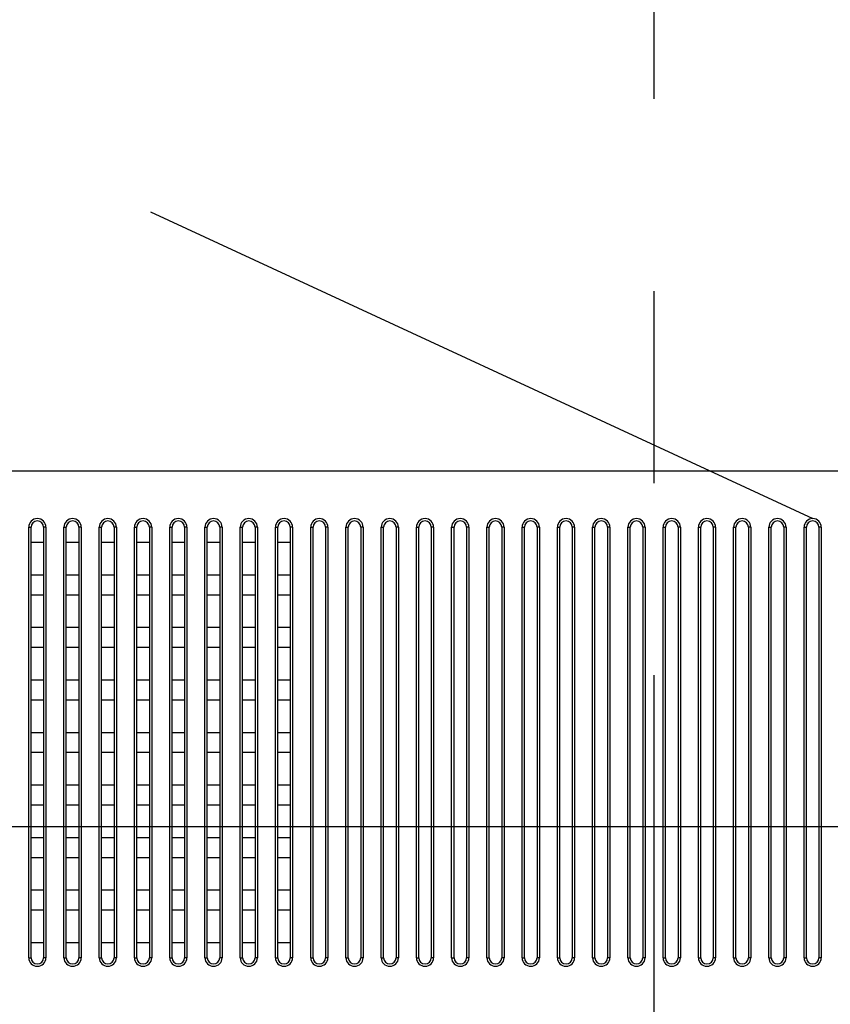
# Model space of a CAD drawing. Header units: millimetres. Extents: x -6054 to 364, y -1866 to 3094.
# Tile 133 of 256: x -3974 to -3871, y 205 to 331. Entities that reach past the tile are written whole.
import ezdxf

# ---------------------------------------------------------------- set-up
doc = ezdxf.new("R2010")
doc.units = ezdxf.units.MM
doc.header["$LTSCALE"] = 65.395
doc.header["$PDSIZE"] = 0.05
doc.linetypes.add('CENTER', pattern=[0.6, 0.375, -0.075, 0.075, -0.075])
doc.layers.get('0').update_dxf_attribs({"linetype": 'CONTINUOUS'})
doc.layers.get('Defpoints').update_dxf_attribs({"linetype": 'CONTINUOUS'})
doc.layers.add('Center', color=1, linetype='CENTER')
doc.layers.add('DIM', color=3, linetype='CONTINUOUS')
doc.styles.get("Standard").update_dxf_attribs({"font": 'arial.ttf'})
doc.dimstyles.new('ISO-25', dxfattribs={"dimtxt": 2.5, "dimasz": 2.5, "dimexe": 1.25, "dimexo": 0.625, "dimtad": 1, "dimtxsty": 'STANDARD', "dimcen": 2.5, "dimadec": 0, "dimazin": 0, "dimtfac": 1, "dimtmove": 0, "dimatfit": 3, "dimfxl": 1, "dimarcsym": 0})

# ---------------------------------------------------------------- blocks, each defined once
blk = doc.blocks.new('*D4')
at = {"layer": 'Defpoints', "color": 0}
for p in [(-3425.42, 234.04), (-4734.98, 45), (-4734.98, -117.52)]:
    blk.add_point(p, dxfattribs=at)
at = {"layer": 'DIM', "color": 3, "lineweight": -2}
for p, q in [((-3425.42, 233.41), (-3425.42, -118.77)), ((-4734.98, 44.37), (-4734.98, -118.77)), ((-3440.42, -117.52), (-4719.98, -117.52))]:
    blk.add_line(p, q, dxfattribs=at)
at = {"layer": 'DIM', "color": 3}
for points in [[(-4719.98, -115.02), (-4719.98, -120.02), (-4734.98, -117.52)], [(-3440.42, -120.02), (-3440.42, -115.02), (-3425.42, -117.52)]]:
    blk.add_solid(points, dxfattribs=at)
at = {"layer": 'DIM', "color": 2, "insert": (-4099.73, -99.71), "char_height": 20, "attachment_point": 5}
blk.add_mtext('1310  [51,557]', dxfattribs=at)
blk = doc.blocks.new('*D17')
at = {"layer": 'Defpoints', "color": 0}
for p in [(-3593.17, 628.17), (-4228.6, 228.17), (-3593.17, 228.17)]:
    blk.add_point(p, dxfattribs=at)
at = {"layer": 'DIM', "color": 3, "lineweight": -2}
for p, q in [((-3593.8, 628.17), (-4229.85, 628.17)), ((-4228.6, 613.17), (-4228.6, 243.17)), ((-3593.8, 228.17), (-4229.85, 228.17))]:
    blk.add_line(p, q, dxfattribs=at)
at = {"layer": 'DIM', "color": 3}
for points in [[(-4226.1, 613.17), (-4231.1, 613.17), (-4228.6, 628.17)], [(-4231.1, 243.17), (-4226.1, 243.17), (-4228.6, 228.17)]]:
    blk.add_solid(points, dxfattribs=at)
at = {"layer": 'DIM', "color": 2, "insert": (-4246.41, 462.76), "char_height": 20, "attachment_point": 5, "rotation": 90}
blk.add_mtext('400  [15,748]', dxfattribs=at)
blk = doc.blocks.new('*D18')
at = {"layer": 'Defpoints', "color": 0}
for p in [(-3307.32, 492.15), (-4734.98, -14.55), (-4734.98, -196.07)]:
    blk.add_point(p, dxfattribs=at)
at = {"layer": 'DIM', "color": 3, "lineweight": -2}
for p, q in [((-3307.32, 491.52), (-3307.32, -197.32)), ((-4734.98, -15.18), (-4734.98, -197.32)), ((-3322.32, -196.07), (-4719.98, -196.07))]:
    blk.add_line(p, q, dxfattribs=at)
at = {"layer": 'DIM', "color": 3}
for points in [[(-4719.98, -193.57), (-4719.98, -198.57), (-4734.98, -196.07)], [(-3322.32, -198.57), (-3322.32, -193.57), (-3307.32, -196.07)]]:
    blk.add_solid(points, dxfattribs=at)
at = {"layer": 'DIM', "color": 2, "insert": (-4021.15, -178.26), "char_height": 20, "attachment_point": 5}
blk.add_mtext('1428  [56,207]', dxfattribs=at)
blk = doc.blocks.new('*D19')
at = {"layer": 'Defpoints', "color": 0}
for p in [(-3379.72, 594.65), (-4909.71, -20.96), (-4728.57, -20.96)]:
    blk.add_point(p, dxfattribs=at)
at = {"layer": 'DIM', "color": 3, "lineweight": -2}
for p, q in [((-3380.35, 594.65), (-4910.96, 594.65)), ((-4909.71, 579.65), (-4909.71, -5.96)), ((-4729.2, -20.96), (-4910.96, -20.96))]:
    blk.add_line(p, q, dxfattribs=at)
at = {"layer": 'DIM', "color": 3}
for points in [[(-4907.21, 579.65), (-4912.21, 579.65), (-4909.71, 594.65)], [(-4912.21, -5.96), (-4907.21, -5.96), (-4909.71, -20.96)]]:
    blk.add_solid(points, dxfattribs=at)
at = {"layer": 'DIM', "color": 2, "insert": (-4927.52, 286.84), "char_height": 20, "attachment_point": 5, "rotation": 90}
blk.add_mtext('616  [24,236]', dxfattribs=at)

msp = doc.modelspace()

# ---------------------------------------------------------------- linework, layer by layer
at = {"color": 1}
msp.add_line((-3957.49, 306.65), (-3872.92, 267.5), dxfattribs=at)
at = {"linetype": 'Continuous'}
for p, q in [((-3973.02, 266.4), (-3972.72, 266.4)), ((-3973.02, 211.45), (-3973.02, 266.4)), ((-3972.72, 211.45), (-3972.72, 266.4)), ((-3970.82, 266.4), (-3971.12, 266.4)), ((-3971.12, 266.4), (-3971.12, 211.45)), ((-3970.82, 266.4), (-3970.82, 211.45)), ((-3968.52, 266.4), (-3968.22, 266.4)), ((-3968.52, 211.45), (-3968.52, 266.4)), ((-3968.22, 211.45), (-3968.22, 266.4)), ((-3966.32, 266.4), (-3966.62, 266.4)), ((-3966.62, 266.4), (-3966.62, 211.45)), ((-3966.32, 266.4), (-3966.32, 211.45)), ((-3964.02, 266.4), (-3963.72, 266.4)), ((-3964.02, 211.45), (-3964.02, 266.4)), ((-3963.72, 211.45), (-3963.72, 266.4)), ((-3961.82, 266.4), (-3962.12, 266.4)), ((-3962.12, 266.4), (-3962.12, 211.45)), ((-3961.82, 266.4), (-3961.82, 211.45)), ((-3959.52, 266.4), (-3959.22, 266.4)), ((-3959.52, 211.45), (-3959.52, 266.4)), ((-3959.22, 211.45), (-3959.22, 266.4)), ((-3957.32, 266.4), (-3957.62, 266.4)), ((-3957.62, 266.4), (-3957.62, 211.45)), ((-3957.32, 266.4), (-3957.32, 211.45)), ((-3955.02, 266.4), (-3954.72, 266.4)), ((-3955.02, 211.45), (-3955.02, 266.4)), ((-3954.72, 211.45), (-3954.72, 266.4)), ((-3952.82, 266.4), (-3953.12, 266.4)), ((-3953.12, 266.4), (-3953.12, 211.45)), ((-3952.82, 266.4), (-3952.82, 211.45)), ((-3950.52, 266.4), (-3950.22, 266.4)), ((-3950.52, 211.45), (-3950.52, 266.4)), ((-3950.22, 211.45), (-3950.22, 266.4)), ((-3948.32, 266.4), (-3948.62, 266.4)), ((-3948.62, 266.4), (-3948.62, 211.45)), ((-3948.32, 266.4), (-3948.32, 211.45)), ((-3946.02, 266.4), (-3945.72, 266.4)), ((-3946.02, 211.45), (-3946.02, 266.4)), ((-3945.72, 211.45), (-3945.72, 266.4)), ((-3943.82, 266.4), (-3944.12, 266.4)), ((-3944.12, 266.4), (-3944.12, 211.45)), ((-3943.82, 266.4), (-3943.82, 211.45)), ((-3941.52, 266.4), (-3941.22, 266.4)), ((-3941.52, 211.45), (-3941.52, 266.4)), ((-3941.22, 211.45), (-3941.22, 266.4)), ((-3939.32, 266.4), (-3939.62, 266.4)), ((-3939.62, 266.4), (-3939.62, 211.45)), ((-3939.32, 266.4), (-3939.32, 211.45)), ((-3937.02, 266.4), (-3936.72, 266.4)), ((-3937.02, 211.45), (-3937.02, 266.4)), ((-3936.72, 211.45), (-3936.72, 266.4)), ((-3934.82, 266.4), (-3935.12, 266.4)), ((-3935.12, 266.4), (-3935.12, 211.45)), ((-3934.82, 266.4), (-3934.82, 211.45)), ((-3932.52, 266.4), (-3932.22, 266.4)), ((-3932.52, 211.45), (-3932.52, 266.4)), ((-3932.22, 211.45), (-3932.22, 266.4)), ((-3930.32, 266.4), (-3930.62, 266.4)), ((-3930.62, 266.4), (-3930.62, 211.45)), ((-3930.32, 266.4), (-3930.32, 211.45)), ((-3928.02, 266.4), (-3927.72, 266.4)), ((-3928.02, 211.45), (-3928.02, 266.4)), ((-3927.72, 211.45), (-3927.72, 266.4)), ((-3925.82, 266.4), (-3926.12, 266.4)), ((-3926.12, 266.4), (-3926.12, 211.45)), ((-3925.82, 266.4), (-3925.82, 211.45)), ((-3923.52, 266.4), (-3923.22, 266.4)), ((-3923.52, 211.45), (-3923.52, 266.4)), ((-3923.22, 211.45), (-3923.22, 266.4)), ((-3921.32, 266.4), (-3921.62, 266.4)), ((-3921.62, 266.4), (-3921.62, 211.45)), ((-3921.32, 266.4), (-3921.32, 211.45)), ((-3919.02, 266.4), (-3918.72, 266.4)), ((-3919.02, 211.45), (-3919.02, 266.4)), ((-3918.72, 211.45), (-3918.72, 266.4)), ((-3916.82, 266.4), (-3917.12, 266.4)), ((-3917.12, 266.4), (-3917.12, 211.45)), ((-3916.82, 266.4), (-3916.82, 211.45)), ((-3914.52, 266.4), (-3914.22, 266.4)), ((-3914.52, 211.45), (-3914.52, 266.4)), ((-3914.22, 211.45), (-3914.22, 266.4)), ((-3912.32, 266.4), (-3912.62, 266.4)), ((-3912.62, 266.4), (-3912.62, 211.45)), ((-3912.32, 266.4), (-3912.32, 211.45)), ((-3910.02, 266.4), (-3909.72, 266.4)), ((-3910.02, 211.45), (-3910.02, 266.4)), ((-3909.72, 211.45), (-3909.72, 266.4)), ((-3907.82, 266.4), (-3908.12, 266.4)), ((-3908.12, 266.4), (-3908.12, 211.45)), ((-3907.82, 266.4), (-3907.82, 211.45)), ((-3905.52, 266.4), (-3905.22, 266.4)), ((-3905.52, 211.45), (-3905.52, 266.4)), ((-3905.22, 211.45), (-3905.22, 266.4)), ((-3903.32, 266.4), (-3903.62, 266.4)), ((-3903.62, 266.4), (-3903.62, 211.45)), ((-3903.32, 266.4), (-3903.32, 211.45)), ((-3901.02, 266.4), (-3900.72, 266.4)), ((-3901.02, 211.45), (-3901.02, 266.4)), ((-3900.72, 211.45), (-3900.72, 266.4)), ((-3898.82, 266.4), (-3899.12, 266.4)), ((-3899.12, 266.4), (-3899.12, 211.45)), ((-3898.82, 266.4), (-3898.82, 211.45)), ((-3896.52, 266.4), (-3896.22, 266.4)), ((-3896.52, 211.45), (-3896.52, 266.4)), ((-3896.22, 211.45), (-3896.22, 266.4)), ((-3894.32, 266.4), (-3894.62, 266.4)), ((-3894.62, 266.4), (-3894.62, 211.45)), ((-3894.32, 266.4), (-3894.32, 211.45)), ((-3892.02, 266.4), (-3891.72, 266.4)), ((-3892.02, 211.45), (-3892.02, 266.4)), ((-3891.72, 211.45), (-3891.72, 266.4)), ((-3889.82, 266.4), (-3890.12, 266.4)), ((-3890.12, 266.4), (-3890.12, 211.45)), ((-3889.82, 266.4), (-3889.82, 211.45)), ((-3887.52, 266.4), (-3887.22, 266.4)), ((-3887.52, 211.45), (-3887.52, 266.4)), ((-3887.22, 211.45), (-3887.22, 266.4)), ((-3885.32, 266.4), (-3885.62, 266.4)), ((-3885.62, 266.4), (-3885.62, 211.45)), ((-3885.32, 266.4), (-3885.32, 211.45)), ((-3883.02, 266.4), (-3882.72, 266.4)), ((-3883.02, 211.45), (-3883.02, 266.4)), ((-3882.72, 211.45), (-3882.72, 266.4)), ((-3880.82, 266.4), (-3881.12, 266.4)), ((-3881.12, 266.4), (-3881.12, 211.45)), ((-3880.82, 266.4), (-3880.82, 211.45)), ((-3878.52, 266.4), (-3878.22, 266.4)), ((-3878.52, 211.45), (-3878.52, 266.4)), ((-3878.22, 211.45), (-3878.22, 266.4)), ((-3876.32, 266.4), (-3876.62, 266.4)), ((-3876.62, 266.4), (-3876.62, 211.45)), ((-3876.32, 266.4), (-3876.32, 211.45)), ((-3874.02, 266.4), (-3873.72, 266.4)), ((-3874.02, 211.45), (-3874.02, 266.4)), ((-3873.72, 211.45), (-3873.72, 266.4)), ((-3871.82, 266.4), (-3872.12, 266.4)), ((-3872.12, 266.4), (-3872.12, 211.45)), ((-3871.82, 266.4), (-3871.82, 211.45)), ((-3972.72, 264.5), (-3971.12, 264.5)), ((-3968.22, 264.5), (-3966.62, 264.5)), ((-3963.72, 264.5), (-3962.12, 264.5)), ((-3959.22, 264.5), (-3957.62, 264.5)), ((-3954.72, 264.5), (-3953.12, 264.5)), ((-3950.22, 264.5), (-3948.62, 264.5)), ((-3945.72, 264.5), (-3944.12, 264.5)), ((-3941.22, 264.5), (-3939.62, 264.5)), ((-3971.12, 260.29), (-3972.72, 260.29)), ((-3966.62, 260.29), (-3968.22, 260.29)), ((-3962.12, 260.29), (-3963.72, 260.29)), ((-3957.62, 260.29), (-3959.22, 260.29)), ((-3953.12, 260.29), (-3954.72, 260.29)), ((-3948.62, 260.29), (-3950.22, 260.29)), ((-3944.12, 260.29), (-3945.72, 260.29)), ((-3939.62, 260.29), (-3941.22, 260.29)), ((-3972.72, 257.79), (-3971.12, 257.79)), ((-3968.22, 257.79), (-3966.62, 257.79)), ((-3963.72, 257.79), (-3962.12, 257.79)), ((-3959.22, 257.79), (-3957.62, 257.79)), ((-3954.72, 257.79), (-3953.12, 257.79)), ((-3950.22, 257.79), (-3948.62, 257.79)), ((-3945.72, 257.79), (-3944.12, 257.79)), ((-3941.22, 257.79), (-3939.62, 257.79)), ((-3971.12, 253.59), (-3972.72, 253.59)), ((-3966.62, 253.59), (-3968.22, 253.59)), ((-3962.12, 253.59), (-3963.72, 253.59)), ((-3957.62, 253.59), (-3959.22, 253.59)), ((-3953.12, 253.59), (-3954.72, 253.59)), ((-3948.62, 253.59), (-3950.22, 253.59)), ((-3944.12, 253.59), (-3945.72, 253.59)), ((-3939.62, 253.59), (-3941.22, 253.59)), ((-3972.72, 251.09), (-3971.12, 251.09)), ((-3968.22, 251.09), (-3966.62, 251.09)), ((-3963.72, 251.09), (-3962.12, 251.09)), ((-3959.22, 251.09), (-3957.62, 251.09)), ((-3954.72, 251.09), (-3953.12, 251.09)), ((-3950.22, 251.09), (-3948.62, 251.09)), ((-3945.72, 251.09), (-3944.12, 251.09)), ((-3941.22, 251.09), (-3939.62, 251.09)), ((-3971.12, 246.88), (-3972.72, 246.88)), ((-3966.62, 246.88), (-3968.22, 246.88)), ((-3962.12, 246.88), (-3963.72, 246.88)), ((-3957.62, 246.88), (-3959.22, 246.88)), ((-3953.12, 246.88), (-3954.72, 246.88)), ((-3948.62, 246.88), (-3950.22, 246.88)), ((-3944.12, 246.88), (-3945.72, 246.88)), ((-3939.62, 246.88), (-3941.22, 246.88)), ((-3972.72, 244.38), (-3971.12, 244.38)), ((-3968.22, 244.38), (-3966.62, 244.38)), ((-3963.72, 244.38), (-3962.12, 244.38)), ((-3959.22, 244.38), (-3957.62, 244.38)), ((-3954.72, 244.38), (-3953.12, 244.38)), ((-3950.22, 244.38), (-3948.62, 244.38)), ((-3945.72, 244.38), (-3944.12, 244.38)), ((-3941.22, 244.38), (-3939.62, 244.38)), ((-3971.12, 240.17), (-3972.72, 240.17)), ((-3966.62, 240.17), (-3968.22, 240.17)), ((-3962.12, 240.17), (-3963.72, 240.17)), ((-3957.62, 240.17), (-3959.22, 240.17)), ((-3953.12, 240.17), (-3954.72, 240.17)), ((-3948.62, 240.17), (-3950.22, 240.17)), ((-3944.12, 240.17), (-3945.72, 240.17)), ((-3939.62, 240.17), (-3941.22, 240.17)), ((-3972.72, 237.67), (-3971.12, 237.67)), ((-3968.22, 237.67), (-3966.62, 237.67)), ((-3963.72, 237.67), (-3962.12, 237.67)), ((-3959.22, 237.67), (-3957.62, 237.67)), ((-3954.72, 237.67), (-3953.12, 237.67)), ((-3950.22, 237.67), (-3948.62, 237.67)), ((-3945.72, 237.67), (-3944.12, 237.67)), ((-3941.22, 237.67), (-3939.62, 237.67)), ((-3971.12, 233.47), (-3972.72, 233.47)), ((-3966.62, 233.47), (-3968.22, 233.47)), ((-3962.12, 233.47), (-3963.72, 233.47)), ((-3957.62, 233.47), (-3959.22, 233.47)), ((-3953.12, 233.47), (-3954.72, 233.47)), ((-3948.62, 233.47), (-3950.22, 233.47)), ((-3944.12, 233.47), (-3945.72, 233.47)), ((-3939.62, 233.47), (-3941.22, 233.47)), ((-3972.72, 230.97), (-3971.12, 230.97)), ((-3968.22, 230.97), (-3966.62, 230.97)), ((-3963.72, 230.97), (-3962.12, 230.97)), ((-3959.22, 230.97), (-3957.62, 230.97)), ((-3954.72, 230.97), (-3953.12, 230.97)), ((-3950.22, 230.97), (-3948.62, 230.97)), ((-3945.72, 230.97), (-3944.12, 230.97)), ((-3941.22, 230.97), (-3939.62, 230.97)), ((-3971.12, 226.76), (-3972.72, 226.76)), ((-3966.62, 226.76), (-3968.22, 226.76)), ((-3962.12, 226.76), (-3963.72, 226.76)), ((-3957.62, 226.76), (-3959.22, 226.76)), ((-3953.12, 226.76), (-3954.72, 226.76)), ((-3948.62, 226.76), (-3950.22, 226.76)), ((-3944.12, 226.76), (-3945.72, 226.76)), ((-3939.62, 226.76), (-3941.22, 226.76)), ((-3972.72, 224.26), (-3971.12, 224.26)), ((-3968.22, 224.26), (-3966.62, 224.26)), ((-3963.72, 224.26), (-3962.12, 224.26)), ((-3959.22, 224.26), (-3957.62, 224.26)), ((-3954.72, 224.26), (-3953.12, 224.26)), ((-3950.22, 224.26), (-3948.62, 224.26)), ((-3945.72, 224.26), (-3944.12, 224.26)), ((-3941.22, 224.26), (-3939.62, 224.26)), ((-3971.12, 220.06), (-3972.72, 220.06)), ((-3966.62, 220.06), (-3968.22, 220.06)), ((-3962.12, 220.06), (-3963.72, 220.06)), ((-3957.62, 220.06), (-3959.22, 220.06)), ((-3953.12, 220.06), (-3954.72, 220.06)), ((-3948.62, 220.06), (-3950.22, 220.06)), ((-3944.12, 220.06), (-3945.72, 220.06)), ((-3939.62, 220.06), (-3941.22, 220.06)), ((-3972.72, 217.56), (-3971.12, 217.56)), ((-3968.22, 217.56), (-3966.62, 217.56)), ((-3963.72, 217.56), (-3962.12, 217.56)), ((-3959.22, 217.56), (-3957.62, 217.56)), ((-3954.72, 217.56), (-3953.12, 217.56)), ((-3950.22, 217.56), (-3948.62, 217.56)), ((-3945.72, 217.56), (-3944.12, 217.56)), ((-3941.22, 217.56), (-3939.62, 217.56)), ((-3971.12, 213.35), (-3972.72, 213.35)), ((-3966.62, 213.35), (-3968.22, 213.35)), ((-3962.12, 213.35), (-3963.72, 213.35)), ((-3957.62, 213.35), (-3959.22, 213.35)), ((-3953.12, 213.35), (-3954.72, 213.35)), ((-3948.62, 213.35), (-3950.22, 213.35)), ((-3944.12, 213.35), (-3945.72, 213.35)), ((-3939.62, 213.35), (-3941.22, 213.35)), ((-3973.02, 211.45), (-3972.72, 211.45)), ((-3970.82, 211.45), (-3971.12, 211.45)), ((-3968.52, 211.45), (-3968.22, 211.45)), ((-3966.32, 211.45), (-3966.62, 211.45)), ((-3964.02, 211.45), (-3963.72, 211.45)), ((-3961.82, 211.45), (-3962.12, 211.45)), ((-3959.52, 211.45), (-3959.22, 211.45)), ((-3957.32, 211.45), (-3957.62, 211.45)), ((-3955.02, 211.45), (-3954.72, 211.45)), ((-3952.82, 211.45), (-3953.12, 211.45)), ((-3950.52, 211.45), (-3950.22, 211.45)), ((-3948.32, 211.45), (-3948.62, 211.45)), ((-3946.02, 211.45), (-3945.72, 211.45)), ((-3943.82, 211.45), (-3944.12, 211.45)), ((-3941.52, 211.45), (-3941.22, 211.45)), ((-3939.32, 211.45), (-3939.62, 211.45)), ((-3937.02, 211.45), (-3936.72, 211.45)), ((-3934.82, 211.45), (-3935.12, 211.45)), ((-3932.52, 211.45), (-3932.22, 211.45)), ((-3930.32, 211.45), (-3930.62, 211.45)), ((-3928.02, 211.45), (-3927.72, 211.45)), ((-3925.82, 211.45), (-3926.12, 211.45)), ((-3923.52, 211.45), (-3923.22, 211.45)), ((-3921.32, 211.45), (-3921.62, 211.45)), ((-3919.02, 211.45), (-3918.72, 211.45)), ((-3916.82, 211.45), (-3917.12, 211.45)), ((-3914.52, 211.45), (-3914.22, 211.45)), ((-3912.32, 211.45), (-3912.62, 211.45)), ((-3910.02, 211.45), (-3909.72, 211.45)), ((-3907.82, 211.45), (-3908.12, 211.45)), ((-3905.52, 211.45), (-3905.22, 211.45)), ((-3903.32, 211.45), (-3903.62, 211.45)), ((-3901.02, 211.45), (-3900.72, 211.45)), ((-3898.82, 211.45), (-3899.12, 211.45)), ((-3896.52, 211.45), (-3896.22, 211.45)), ((-3894.32, 211.45), (-3894.62, 211.45)), ((-3892.02, 211.45), (-3891.72, 211.45)), ((-3889.82, 211.45), (-3890.12, 211.45)), ((-3887.52, 211.45), (-3887.22, 211.45)), ((-3885.32, 211.45), (-3885.62, 211.45)), ((-3883.02, 211.45), (-3882.72, 211.45)), ((-3880.82, 211.45), (-3881.12, 211.45)), ((-3878.52, 211.45), (-3878.22, 211.45)), ((-3876.32, 211.45), (-3876.62, 211.45)), ((-3874.02, 211.45), (-3873.72, 211.45)), ((-3871.82, 211.45), (-3872.12, 211.45))]:
    msp.add_line(p, q, dxfattribs=at)
at = {"color": 1}
msp.add_lwpolyline([(-4116.67, 273.61), (-3651.13, 273.61), (-3651.13, 192.27), (-4116.67, 192.27)], close=True, dxfattribs=at)
at = {"linetype": 'Continuous'}
for centre, radius, start, end in [((-3971.92, 266.4), 1.1, 0, 180), ((-3971.92, 266.4), 0.8, 0, 180), ((-3967.42, 266.4), 1.1, 0, 180), ((-3967.42, 266.4), 0.8, 0, 180), ((-3962.92, 266.4), 1.1, 0, 180), ((-3962.92, 266.4), 0.8, 0, 180), ((-3958.42, 266.4), 1.1, 0, 180), ((-3958.42, 266.4), 0.8, 0, 180), ((-3953.92, 266.4), 1.1, 0, 180), ((-3953.92, 266.4), 0.8, 0, 180), ((-3949.42, 266.4), 1.1, 0, 180), ((-3949.42, 266.4), 0.8, 0, 180), ((-3944.92, 266.4), 1.1, 0, 180), ((-3944.92, 266.4), 0.8, 0, 180), ((-3940.42, 266.4), 1.1, 0, 180), ((-3940.42, 266.4), 0.8, 0, 180), ((-3935.92, 266.4), 1.1, 0, 180), ((-3935.92, 266.4), 0.8, 0, 180), ((-3931.42, 266.4), 1.1, 0, 180), ((-3931.42, 266.4), 0.8, 0, 180), ((-3926.92, 266.4), 1.1, 0, 180), ((-3926.92, 266.4), 0.8, 0, 180), ((-3922.42, 266.4), 1.1, 0, 180), ((-3922.42, 266.4), 0.8, 0, 180), ((-3917.92, 266.4), 1.1, 0, 180), ((-3917.92, 266.4), 0.8, 0, 180), ((-3913.42, 266.4), 1.1, 0, 180), ((-3913.42, 266.4), 0.8, 0, 180), ((-3908.92, 266.4), 1.1, 0, 180), ((-3908.92, 266.4), 0.8, 0, 180), ((-3904.42, 266.4), 1.1, 0, 180), ((-3904.42, 266.4), 0.8, 0, 180), ((-3899.92, 266.4), 1.1, 0, 180), ((-3899.92, 266.4), 0.8, 0, 180), ((-3895.42, 266.4), 1.1, 0, 180), ((-3895.42, 266.4), 0.8, 0, 180), ((-3890.92, 266.4), 1.1, 0, 180), ((-3890.92, 266.4), 0.8, 0, 180), ((-3886.42, 266.4), 1.1, 0, 180), ((-3886.42, 266.4), 0.8, 0, 180), ((-3881.92, 266.4), 1.1, 0, 180), ((-3881.92, 266.4), 0.8, 0, 180), ((-3877.42, 266.4), 1.1, 0, 180), ((-3877.42, 266.4), 0.8, 0, 180), ((-3872.92, 266.4), 1.1, 0, 180), ((-3872.92, 266.4), 0.8, 0, 180), ((-3971.92, 211.45), 1.1, 180, 360), ((-3971.92, 211.45), 0.8, 180, 360), ((-3967.42, 211.45), 1.1, 180, 360), ((-3967.42, 211.45), 0.8, 180, 360), ((-3962.92, 211.45), 1.1, 180, 360), ((-3962.92, 211.45), 0.8, 180, 360), ((-3958.42, 211.45), 1.1, 180, 360), ((-3958.42, 211.45), 0.8, 180, 360), ((-3953.92, 211.45), 1.1, 180, 360), ((-3953.92, 211.45), 0.8, 180, 360), ((-3949.42, 211.45), 1.1, 180, 360), ((-3949.42, 211.45), 0.8, 180, 360), ((-3944.92, 211.45), 1.1, 180, 360), ((-3944.92, 211.45), 0.8, 180, 360), ((-3940.42, 211.45), 1.1, 180, 360), ((-3940.42, 211.45), 0.8, 180, 360), ((-3935.92, 211.45), 1.1, 180, 360), ((-3935.92, 211.45), 0.8, 180, 360), ((-3931.42, 211.45), 1.1, 180, 360), ((-3931.42, 211.45), 0.8, 180, 360), ((-3926.92, 211.45), 1.1, 180, 360), ((-3926.92, 211.45), 0.8, 180, 360), ((-3922.42, 211.45), 1.1, 180, 360), ((-3922.42, 211.45), 0.8, 180, 360), ((-3917.92, 211.45), 1.1, 180, 360), ((-3917.92, 211.45), 0.8, 180, 360), ((-3913.42, 211.45), 1.1, 180, 360), ((-3913.42, 211.45), 0.8, 180, 360), ((-3908.92, 211.45), 1.1, 180, 360), ((-3908.92, 211.45), 0.8, 180, 360), ((-3904.42, 211.45), 1.1, 180, 360), ((-3904.42, 211.45), 0.8, 180, 360), ((-3899.92, 211.45), 1.1, 180, 360), ((-3899.92, 211.45), 0.8, 180, 360), ((-3895.42, 211.45), 1.1, 180, 360), ((-3895.42, 211.45), 0.8, 180, 360), ((-3890.92, 211.45), 1.1, 180, 360), ((-3890.92, 211.45), 0.8, 180, 360), ((-3886.42, 211.45), 1.1, 180, 360), ((-3886.42, 211.45), 0.8, 180, 360), ((-3881.92, 211.45), 1.1, 180, 360), ((-3881.92, 211.45), 0.8, 180, 360), ((-3877.42, 211.45), 1.1, 180, 360), ((-3877.42, 211.45), 0.8, 180, 360), ((-3872.92, 211.45), 1.1, 180, 360), ((-3872.92, 211.45), 0.8, 180, 360)]:
    msp.add_arc(centre, radius, start, end, dxfattribs=at)
at = {"layer": 'Center', "color": 1, "linetype": 'CENTER', "ltscale": 5}
msp.add_line((-3893.18, -71.29), (-3893.18, 1039.15), dxfattribs=at)

# ---------------------------------------------------------------- dimensions: what is measured, and where the dimension line sits
at = {"layer": 'DIM'}
dim = msp.add_linear_dim(base=(-4228.6, 228.17), p1=(-3593.17, 628.17), p2=(-3593.17, 228.17), angle=90, text='<> []', dimstyle='ISO-25', override={"dimtxt": 20, "dimasz": 15, "dimgap": 5, "dimdec": 0, "dimclrd": 3, "dimclre": 3, "dimclrt": 2, "dimadec": 1, "dimtp": 0.3, "dimtm": 0.3, "dimtofl": 0}, dxfattribs=at)
dim.commit()
dim.dimension.update_dxf_attribs({"geometry": '*D17', "text_midpoint": (-4228.6, 462.76), "dimtype": 160})
dim = msp.add_linear_dim(base=(-4909.71, -20.96), p1=(-3379.72, 594.65), p2=(-4728.57, -20.96), angle=90, text='<> []', dimstyle='ISO-25', override={"dimtxt": 20, "dimasz": 15, "dimgap": 5, "dimdec": 0, "dimclrd": 3, "dimclre": 3, "dimclrt": 2, "dimadec": 1, "dimtp": 0.3, "dimtm": 0.3, "dimtofl": 0}, dxfattribs=at)
dim.commit()
dim.dimension.update_dxf_attribs({"geometry": '*D19', "text_midpoint": (-4927.52, 286.84)})
dim = msp.add_linear_dim(base=(-4734.98, -196.07), p1=(-3307.32, 492.15), p2=(-4734.98, -14.55), text='<> []', dimstyle='ISO-25', override={"dimtxt": 20, "dimasz": 15, "dimgap": 5, "dimdec": 0, "dimclrd": 3, "dimclre": 3, "dimclrt": 2, "dimadec": 1, "dimtp": 0.3, "dimtm": 0.3, "dimtofl": 0}, dxfattribs=at)
dim.commit()
dim.dimension.update_dxf_attribs({"geometry": '*D18', "text_midpoint": (-4021.15, -178.26)})
dim = msp.add_linear_dim(base=(-4734.98, -117.52), p1=(-3425.42, 234.04), p2=(-4734.98, 45), text='<> []', dimstyle='ISO-25', override={"dimtxt": 20, "dimasz": 15, "dimgap": 5, "dimdec": 0, "dimclrd": 3, "dimclre": 3, "dimclrt": 2, "dimadec": 1, "dimtp": 0.3, "dimtm": 0.3, "dimtofl": 0}, dxfattribs=at)
dim.commit()
dim.dimension.update_dxf_attribs({"geometry": '*D4', "text_midpoint": (-4099.73, -117.52), "dimtype": 160})

doc.saveas('drawing.dxf')
